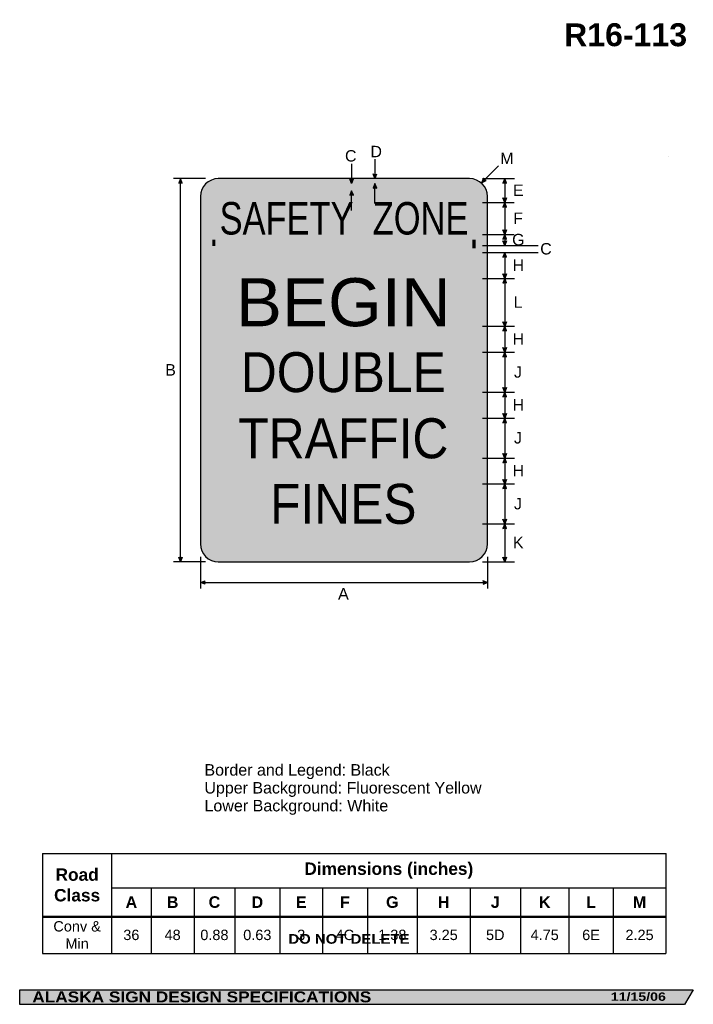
# Model space of a CAD drawing. Header units: feet. Extents: x 7 to 92, y 0 to 124.
import ezdxf
from ezdxf.enums import TextEntityAlignment as Align

# ---------------------------------------------------------------- set-up
doc = ezdxf.new("R2010")
doc.units = ezdxf.units.FT
doc.header["$MEASUREMENT"] = 0
doc.layers.add('Sign', color=7, linetype='Continuous')
doc.styles.add('ARIAL', font='arial.ttf')
doc.styles.add('ARIAL B', font='arialbd.ttf')
doc.styles.add('ARIAL BLACK B', font='ariblk.ttf')
doc.styles.add('ARIAL BLACK BI', font='ariblk.ttf')
doc.styles.add('FHWA SERIES C2000EX', font='txt')
doc.styles.add('FHWA SERIES D2000EX', font='txt')
doc.styles.add('FHWA SERIES E2000EX', font='txt')

# ---------------------------------------------------------------- blocks, each defined once
blk = doc.blocks.new('*T2')
at = {"color": 0, "linetype": 'ByBlock', "lineweight": -2, "transparency": 16777216}
for p, q in [((0, 0), (78.13, 0)), ((0, 0), (0, -12.53)), ((8.64, 0), (8.64, -7.89)), ((78.13, 0), (78.13, -12.53)), ((8.64, -4.31), (78.13, -4.31)), ((13.59, -4.31), (13.59, -7.89)), ((18.99, -4.31), (18.99, -7.89)), ((24.07, -4.31), (24.07, -7.89)), ((29.75, -4.31), (29.75, -7.89)), ((35.06, -4.31), (35.06, -7.89)), ((40.7, -4.31), (40.7, -7.89)), ((46.96, -4.31), (46.96, -7.89)), ((53.59, -4.31), (53.59, -7.89)), ((59.89, -4.31), (59.89, -7.89)), ((65.97, -4.31), (65.97, -7.89)), ((71.5, -4.31), (71.5, -7.89)), ((0, -7.89), (78.13, -7.89)), ((0, -7.94), (78.13, -7.94)), ((8.64, -7.94), (8.64, -12.53)), ((13.59, -7.94), (13.59, -12.53)), ((18.99, -7.94), (18.99, -12.53)), ((24.07, -7.94), (24.07, -12.53)), ((29.75, -7.94), (29.75, -12.53)), ((35.06, -7.94), (35.06, -12.53)), ((40.7, -7.94), (40.7, -12.53)), ((46.96, -7.94), (46.96, -12.53)), ((53.59, -7.94), (53.59, -12.53)), ((59.89, -7.94), (59.89, -12.53)), ((65.97, -7.94), (65.97, -12.53)), ((71.5, -7.94), (71.5, -12.53)), ((0, -12.53), (78.13, -12.53))]:
    blk.add_line(p, q, dxfattribs=at)
at = {"color": 18, "transparency": 16777216, "attachment_point": 5}
for s, insert, char_height, width, style in [('Dimensions (inches)', (43.39, -2.15), 1.55, 69.3711, 'ARIAL B'), ('Road Class', (4.32, -3.96), 1.55, 8.5231, 'ARIAL B'), ('A', (11.12, -6.11), 1.45, 4.8271, 'ARIAL B'), ('B', (16.29, -6.11), 1.45, 5.2812, 'ARIAL B'), ('C', (21.53, -6.11), 1.45, 4.9546, 'ARIAL B'), ('D', (26.91, -6.11), 1.45, 5.5633, 'ARIAL B'), ('E', (32.41, -6.11), 1.45, 5.1928, 'ARIAL B'), ('F', (37.88, -6.11), 1.45, 5.5168, 'ARIAL B'), ('G', (43.83, -6.11), 1.45, 6.1407, 'ARIAL B'), ('H', (50.27, -6.11), 1.45, 6.5101, 'ARIAL B'), ('J', (56.74, -6.11), 1.45, 6.1808, 'ARIAL B'), ('K', (62.93, -6.11), 1.45, 5.9612, 'ARIAL B'), ('L', (68.74, -6.11), 1.45, 5.4124, 'ARIAL B'), ('M', (74.82, -6.11), 1.45, 6.5101, 'ARIAL B'), ('Conv & Min', (4.32, -10.22), 1.3, 8.5231, 'ARIAL'), ('36', (11.12, -10.22), 1.3, 4.8271, 'ARIAL'), ('48', (16.29, -10.22), 1.3, 5.2812, 'ARIAL'), ('0.88', (21.53, -10.22), 1.3, 4.9546, 'ARIAL'), ('0.63', (26.91, -10.22), 1.3, 5.5633, 'ARIAL'), ('3', (32.41, -10.22), 1.3, 5.1928, 'ARIAL'), ('4C', (37.88, -10.22), 1.3, 5.5168, 'ARIAL'), ('1.38', (43.83, -10.22), 1.3, 6.1407, 'ARIAL'), ('3.25', (50.27, -10.22), 1.3, 6.5101, 'ARIAL'), ('5D', (56.74, -10.22), 1.3, 6.1808, 'ARIAL'), ('4.75', (62.93, -10.22), 1.3, 5.9612, 'ARIAL'), ('6E', (68.74, -10.22), 1.3, 5.4124, 'ARIAL'), ('2.25', (74.82, -10.22), 1.3, 6.5101, 'ARIAL')]:
    blk.add_mtext(s, dxfattribs=dict(at, insert=insert, char_height=char_height, width=width, style=style))

msp = doc.modelspace()

# ---------------------------------------------------------------- hatches: boundary and pattern name
h = msp.add_hatch(color=256)
h.dxf.hatch_style = 1
edge = h.paths.add_edge_path()
edge.add_line((27.76, 103.19), (27.55, 103.76))
edge.add_line((27.55, 103.76), (27.33, 103.18))
edge.add_arc((27.55, 102.87), 0.385, 56.4539, 124.8372, ccw=False)
h = msp.add_hatch(color=256)
h.dxf.hatch_style = 1
edge = h.paths.add_edge_path()
edge.add_line((49.21, 103.71), (48.99, 103.13))
edge.add_line((48.99, 103.13), (48.78, 103.72))
edge.add_arc((49, 104.03), 0.385, 235.1628, 303.5461)
h = msp.add_hatch(color=256)
h.dxf.hatch_style = 1
edge = h.paths.add_edge_path()
edge.add_line((52.14, 104.34), (51.92, 103.76))
edge.add_line((51.92, 103.76), (51.71, 104.35))
edge.add_arc((51.93, 104.66), 0.385, 235.1628, 303.5461)
h = msp.add_hatch(color=256)
h.dxf.hatch_style = 1
edge = h.paths.add_edge_path()
edge.add_line((65.55, 103.81), (65.31, 103.24))
edge.add_line((65.31, 103.24), (65.87, 103.51))
edge.add_arc((65.93, 103.89), 0.385, 193.0267, 261.41, ccw=False)
h = msp.add_hatch(color=256)
h.dxf.hatch_style = 1
edge = h.paths.add_edge_path()
edge.add_line((68.41, 103.19), (68.2, 103.76))
edge.add_line((68.2, 103.76), (67.98, 103.18))
edge.add_arc((68.2, 102.87), 0.385, 56.4539, 124.8372, ccw=False)
at = {"true_color": 0xffffff}
h = msp.add_hatch(color=7, dxfattribs=at)
h.dxf.hatch_style = 1
edge = h.paths.add_edge_path()
edge.add_line((52.15, 102.56), (51.93, 103.13))
edge.add_line((51.93, 103.13), (51.72, 102.55))
edge.add_arc((51.94, 102.24), 0.385, 56.4539, 124.8372, ccw=False)
h = msp.add_hatch(color=256)
h.dxf.hatch_style = 1
edge = h.paths.add_edge_path()
edge.add_line((49.23, 101.68), (49.01, 102.25))
edge.add_line((49.01, 102.25), (48.8, 101.67))
edge.add_arc((49.02, 101.36), 0.385, 56.4539, 124.8372, ccw=False)
h = msp.add_hatch(color=256)
h.dxf.hatch_style = 1
edge = h.paths.add_edge_path()
edge.add_line((68.41, 101.34), (68.2, 100.76))
edge.add_line((68.2, 100.76), (67.98, 101.35))
edge.add_arc((68.2, 101.66), 0.385, 235.1628, 303.5461)
h = msp.add_hatch(color=256)
h.dxf.hatch_style = 1
edge = h.paths.add_edge_path()
edge.add_line((68.41, 100.19), (68.2, 100.76))
edge.add_line((68.2, 100.76), (67.98, 100.18))
edge.add_arc((68.2, 99.87), 0.385, 56.4539, 124.8372, ccw=False)
h = msp.add_hatch(color=256)
h.dxf.hatch_style = 1
edge = h.paths.add_edge_path()
edge.add_line((68.42, 97.34), (68.2, 96.77))
edge.add_line((68.2, 96.77), (67.98, 97.35))
edge.add_arc((68.2, 97.66), 0.385, 235.1628, 303.5461)
h = msp.add_hatch(color=256)
h.dxf.hatch_style = 1
edge = h.paths.add_edge_path()
edge.add_line((68.42, 96.19), (68.2, 96.76))
edge.add_line((68.2, 96.76), (67.98, 96.18))
edge.add_arc((68.2, 95.87), 0.385, 56.4539, 124.8372, ccw=False)
h = msp.add_hatch(color=256)
h.dxf.hatch_style = 1
edge = h.paths.add_edge_path()
edge.add_line((68.42, 95.96), (68.2, 95.38))
edge.add_line((68.2, 95.38), (67.98, 95.96))
edge.add_arc((68.2, 96.28), 0.385, 235.1628, 303.5461)
h = msp.add_hatch(color=256)
h.dxf.hatch_style = 1
edge = h.paths.add_edge_path()
edge.add_line((68.42, 93.94), (68.2, 94.51))
edge.add_line((68.2, 94.51), (67.98, 93.93))
edge.add_arc((68.2, 93.61), 0.385, 56.4539, 124.8372, ccw=False)
h = msp.add_hatch(color=256)
h.dxf.hatch_style = 1
edge = h.paths.add_edge_path()
edge.add_line((68.41, 91.84), (68.2, 91.26))
edge.add_line((68.2, 91.26), (67.98, 91.84))
edge.add_arc((68.2, 92.16), 0.385, 235.1628, 303.5461)
h = msp.add_hatch(color=256)
h.dxf.hatch_style = 1
edge = h.paths.add_edge_path()
edge.add_line((68.41, 90.69), (68.2, 91.26))
edge.add_line((68.2, 91.26), (67.98, 90.68))
edge.add_arc((68.2, 90.37), 0.385, 56.4539, 124.8372, ccw=False)
h = msp.add_hatch(color=256)
h.dxf.hatch_style = 1
edge = h.paths.add_edge_path()
edge.add_line((68.41, 85.84), (68.2, 85.26))
edge.add_line((68.2, 85.26), (67.98, 85.84))
edge.add_arc((68.2, 86.16), 0.385, 235.1628, 303.5461)
h = msp.add_hatch(color=256)
h.dxf.hatch_style = 1
edge = h.paths.add_edge_path()
edge.add_line((68.41, 84.68), (68.2, 85.26))
edge.add_line((68.2, 85.26), (67.98, 84.68))
edge.add_arc((68.2, 84.36), 0.385, 56.4539, 124.8372, ccw=False)
h = msp.add_hatch(color=256)
h.dxf.hatch_style = 1
edge = h.paths.add_edge_path()
edge.add_line((68.41, 82.59), (68.2, 82.01))
edge.add_line((68.2, 82.01), (67.98, 82.59))
edge.add_arc((68.2, 82.91), 0.385, 235.1628, 303.5461)
h = msp.add_hatch(color=256)
h.dxf.hatch_style = 1
edge = h.paths.add_edge_path()
edge.add_line((68.41, 81.43), (68.2, 82.01))
edge.add_line((68.2, 82.01), (67.98, 81.43))
edge.add_arc((68.2, 81.11), 0.385, 56.4539, 124.8372, ccw=False)
h = msp.add_hatch(color=256)
h.dxf.hatch_style = 1
edge = h.paths.add_edge_path()
edge.add_line((68.41, 77.59), (68.2, 77.01))
edge.add_line((68.2, 77.01), (67.98, 77.59))
edge.add_arc((68.2, 77.91), 0.385, 235.1628, 303.5461)
h = msp.add_hatch(color=256)
h.dxf.hatch_style = 1
edge = h.paths.add_edge_path()
edge.add_line((68.41, 76.44), (68.2, 77.01))
edge.add_line((68.2, 77.01), (67.98, 76.43))
edge.add_arc((68.2, 76.12), 0.385, 56.4539, 124.8372, ccw=False)
h = msp.add_hatch(color=256)
h.dxf.hatch_style = 1
edge = h.paths.add_edge_path()
edge.add_line((68.41, 74.34), (68.2, 73.76))
edge.add_line((68.2, 73.76), (67.98, 74.34))
edge.add_arc((68.2, 74.66), 0.385, 235.1628, 303.5461)
h = msp.add_hatch(color=256)
h.dxf.hatch_style = 1
edge = h.paths.add_edge_path()
edge.add_line((68.41, 73.19), (68.2, 73.76))
edge.add_line((68.2, 73.76), (67.98, 73.18))
edge.add_arc((68.2, 72.86), 0.385, 56.4539, 124.8372, ccw=False)
h = msp.add_hatch(color=256)
h.dxf.hatch_style = 1
edge = h.paths.add_edge_path()
edge.add_line((68.41, 69.34), (68.2, 68.76))
edge.add_line((68.2, 68.76), (67.98, 69.34))
edge.add_arc((68.2, 69.66), 0.385, 235.1628, 303.5461)
h = msp.add_hatch(color=256)
h.dxf.hatch_style = 1
edge = h.paths.add_edge_path()
edge.add_line((68.41, 68.19), (68.2, 68.76))
edge.add_line((68.2, 68.76), (67.98, 68.18))
edge.add_arc((68.2, 67.86), 0.385, 56.4539, 124.8372, ccw=False)
h = msp.add_hatch(color=256)
h.dxf.hatch_style = 1
edge = h.paths.add_edge_path()
edge.add_line((68.41, 66.09), (68.2, 65.51))
edge.add_line((68.2, 65.51), (67.98, 66.09))
edge.add_arc((68.2, 66.41), 0.385, 235.1628, 303.5461)
h = msp.add_hatch(color=256)
h.dxf.hatch_style = 1
edge = h.paths.add_edge_path()
edge.add_line((68.42, 64.94), (68.2, 65.51))
edge.add_line((68.2, 65.51), (67.98, 64.93))
edge.add_arc((68.2, 64.61), 0.385, 56.4539, 124.8372, ccw=False)
h = msp.add_hatch(color=256)
h.dxf.hatch_style = 1
edge = h.paths.add_edge_path()
edge.add_line((68.41, 61.09), (68.2, 60.51))
edge.add_line((68.2, 60.51), (67.98, 61.09))
edge.add_arc((68.2, 61.41), 0.385, 235.1628, 303.5461)
h = msp.add_hatch(color=256)
h.dxf.hatch_style = 1
edge = h.paths.add_edge_path()
edge.add_line((68.41, 59.94), (68.2, 60.51))
edge.add_line((68.2, 60.51), (67.98, 59.93))
edge.add_arc((68.2, 59.62), 0.385, 56.4539, 124.8372, ccw=False)
h = msp.add_hatch(color=256)
h.dxf.hatch_style = 1
edge = h.paths.add_edge_path()
edge.add_line((27.76, 56.34), (27.55, 55.76))
edge.add_line((27.55, 55.76), (27.33, 56.34))
edge.add_arc((27.55, 56.66), 0.385, 235.1628, 303.5461)
h = msp.add_hatch(color=256)
h.dxf.hatch_style = 1
edge = h.paths.add_edge_path()
edge.add_line((68.41, 56.34), (68.2, 55.76))
edge.add_line((68.2, 55.76), (67.98, 56.35))
edge.add_arc((68.2, 56.66), 0.385, 235.1628, 303.5461)
h = msp.add_hatch(color=256)
h.dxf.hatch_style = 1
edge = h.paths.add_edge_path()
edge.add_line((30.63, 52.95), (30.05, 53.17))
edge.add_line((30.05, 53.17), (30.63, 53.38))
edge.add_arc((30.95, 53.16), 0.385, 145.1056, 213.4889)
h = msp.add_hatch(color=256)
h.dxf.hatch_style = 1
edge = h.paths.add_edge_path()
edge.add_line((65.48, 52.95), (66.05, 53.17))
edge.add_line((66.05, 53.17), (65.47, 53.38))
edge.add_arc((65.16, 53.16), 0.385, -33.4889, 34.8944, ccw=False)
at = {"layer": 'Sign', "true_color": 0xffffff}
h = msp.add_hatch(color=7, dxfattribs=at)
edge = h.paths.add_edge_path(flags=0)
edge.add_spline(control_points=[(32.3, 103.76), (32.3, 103.76), (63.8, 103.76), (63.8, 103.76), (65.04, 103.76), (66.05, 102.76), (66.05, 101.51), (66.05, 101.51), (66.05, 58.01), (66.05, 58.01), (66.05, 56.77), (65.04, 55.76), (63.8, 55.76), (63.8, 55.76), (32.3, 55.76), (32.3, 55.76), (31.06, 55.76), (30.05, 56.77), (30.05, 58.01), (30.05, 58.01), (30.05, 101.51), (30.05, 101.51), (30.05, 102.76), (31.06, 103.76), (32.3, 103.76)], knot_values=[0, 0, 0, 0, 1, 1, 1, 2, 2, 2, 3, 3, 3, 4, 4, 4, 5, 5, 5, 6, 6, 6, 7, 7, 7, 8, 8, 8, 8], degree=3, periodic=0)
at = {"layer": 'Sign', "true_color": 0x000000}
h = msp.add_hatch(color=18, dxfattribs=at)
edge = h.paths.add_edge_path(flags=0)
edge.add_spline(control_points=[(32.53, 103.13), (32.53, 103.13), (63.57, 103.13), (63.57, 103.13), (64.59, 103.13), (65.42, 102.31), (65.42, 101.28), (65.42, 101.28), (65.42, 58.24), (65.42, 58.24), (65.42, 57.22), (64.59, 56.39), (63.57, 56.39), (63.57, 56.39), (32.53, 56.39), (32.53, 56.39), (31.51, 56.39), (30.68, 57.22), (30.68, 58.24), (30.68, 58.24), (30.68, 101.28), (30.68, 101.28), (30.68, 102.31), (31.51, 103.13), (32.53, 103.13)], knot_values=[0, 0, 0, 0, 1, 1, 1, 2, 2, 2, 3, 3, 3, 4, 4, 4, 5, 5, 5, 6, 6, 6, 7, 7, 7, 8, 8, 8, 8], degree=3, periodic=0)
at = {"layer": 'Sign', "true_color": 0xffffff}
h = msp.add_hatch(color=7, dxfattribs=at)
edge = h.paths.add_edge_path(flags=0)
edge.add_spline(control_points=[(33.06, 102.25), (33.06, 102.25), (63.04, 102.25), (63.04, 102.25), (63.87, 102.25), (64.54, 101.58), (64.54, 100.75), (64.54, 100.75), (64.54, 58.77), (64.54, 58.77), (64.54, 57.95), (63.87, 57.27), (63.04, 57.27), (63.04, 57.27), (33.06, 57.27), (33.06, 57.27), (32.23, 57.27), (31.56, 57.95), (31.56, 58.77), (31.56, 58.77), (31.56, 100.75), (31.56, 100.75), (31.56, 101.58), (32.23, 102.25), (33.06, 102.25)], knot_values=[0, 0, 0, 0, 1, 1, 1, 2, 2, 2, 3, 3, 3, 4, 4, 4, 5, 5, 5, 6, 6, 6, 7, 7, 7, 8, 8, 8, 8], degree=3, periodic=0)
at = {"layer": 'Sign', "true_color": 0xffff00}
h = msp.add_hatch(color=2, dxfattribs=at)
edge = h.paths.add_edge_path(flags=0)
edge.add_spline(control_points=[(33.06, 102.25), (33.06, 102.25), (63.04, 102.25), (63.04, 102.25), (63.87, 102.25), (64.54, 101.58), (64.54, 100.75), (64.54, 100.75), (64.54, 96.17), (64.54, 96.17), (64.54, 95.35), (63.87, 94.67), (63.04, 94.67), (63.04, 94.67), (33.06, 94.67), (33.06, 94.67), (32.23, 94.67), (31.56, 95.35), (31.56, 96.17), (31.56, 96.17), (31.56, 100.75), (31.56, 100.75), (31.56, 101.58), (32.23, 102.25), (33.06, 102.25)], knot_values=[0, 0, 0, 0, 1, 1, 1, 2, 2, 2, 3, 3, 3, 4, 4, 4, 5, 5, 5, 6, 6, 6, 7, 7, 7, 8, 8, 8, 8], degree=3, periodic=0)
at = {"layer": 'Sign', "true_color": 0x000000}
for points in [[(31.23, 95.4), (64.68, 95.4), (64.68, 94.52), (31.23, 94.52)], [(7.4, 2.13), (91.84, 2.13), (90.75, 0.33), (7.4, 0.33)]]:
    msp.add_hatch(color=18, dxfattribs=at).paths.add_polyline_path(points, flags=0)
at = {"layer": 'Sign', "true_color": 0xffff00}
for points in [[(31.56, 96.11), (31.92, 96.11), (31.92, 95.33), (31.56, 95.33)], [(64.16, 96.12), (64.54, 96.12), (64.54, 95.05), (64.16, 95.05)]]:
    msp.add_hatch(color=2, dxfattribs=at).paths.add_polyline_path(points, flags=0)

# ---------------------------------------------------------------- linework, layer by layer
at = {"color": 7, "true_color": 0xffffff}
msp.add_line((51.93, 102.25), (51.93, 103.13), dxfattribs=at)
for p, q in [((10.28, 19.24), (88.42, 19.24)), ((10.28, 11.38), (88.42, 11.38)), ((10.28, 11.27), (88.42, 11.27))]:
    msp.add_line(p, q)
for points in [[(27.76, 103.19), (27.55, 103.76), (27.33, 103.18, -0.307561), (27.76, 103.19, -4.141293)], [(49.21, 103.71), (48.99, 103.13), (48.78, 103.72, 0.307561), (49.21, 103.71, 4.141293)], [(52.14, 104.34), (51.92, 103.76), (51.71, 104.35, 0.307561), (52.14, 104.34, 4.141293)], [(65.55, 103.81), (65.31, 103.24), (65.87, 103.51, -0.307561), (65.55, 103.81, -4.141293)], [(68.41, 103.19), (68.2, 103.76), (67.98, 103.18, -0.307561), (68.41, 103.19, -4.141293)], [(49.23, 101.68), (49.01, 102.25), (48.8, 101.67, -0.307561), (49.23, 101.68, -4.141293)], [(68.41, 101.34), (68.2, 100.76), (67.98, 101.35, 0.307561), (68.41, 101.34, 4.141293)], [(68.41, 100.19), (68.2, 100.76), (67.98, 100.18, -0.307561), (68.41, 100.19, -4.141293)], [(68.42, 97.34), (68.2, 96.77), (67.98, 97.35, 0.307561), (68.42, 97.34, 4.141293)], [(68.42, 96.19), (68.2, 96.76), (67.98, 96.18, -0.307561), (68.42, 96.19, -4.141293)], [(68.42, 95.96), (68.2, 95.38), (67.98, 95.96, 0.307561), (68.42, 95.96, 4.141293)], [(68.42, 93.94), (68.2, 94.51), (67.98, 93.93, -0.307561), (68.42, 93.94, -4.141293)], [(68.41, 91.84), (68.2, 91.26), (67.98, 91.84, 0.307561), (68.41, 91.84, 4.141293)], [(68.41, 90.69), (68.2, 91.26), (67.98, 90.68, -0.307561), (68.41, 90.69, -4.141293)], [(68.41, 85.84), (68.2, 85.26), (67.98, 85.84, 0.307561), (68.41, 85.84, 4.141293)], [(68.41, 84.68), (68.2, 85.26), (67.98, 84.68, -0.307561), (68.41, 84.68, -4.141293)], [(68.41, 82.59), (68.2, 82.01), (67.98, 82.59, 0.307561), (68.41, 82.59, 4.141293)], [(68.41, 81.43), (68.2, 82.01), (67.98, 81.43, -0.307561), (68.41, 81.43, -4.141293)], [(68.41, 77.59), (68.2, 77.01), (67.98, 77.59, 0.307561), (68.41, 77.59, 4.141293)], [(68.41, 76.44), (68.2, 77.01), (67.98, 76.43, -0.307561), (68.41, 76.44, -4.141293)], [(68.41, 74.34), (68.2, 73.76), (67.98, 74.34, 0.307561), (68.41, 74.34, 4.141293)], [(68.41, 73.19), (68.2, 73.76), (67.98, 73.18, -0.307561), (68.41, 73.19, -4.141293)], [(68.41, 69.34), (68.2, 68.76), (67.98, 69.34, 0.307561), (68.41, 69.34, 4.141293)], [(68.41, 68.19), (68.2, 68.76), (67.98, 68.18, -0.307561), (68.41, 68.19, -4.141293)], [(68.41, 66.09), (68.2, 65.51), (67.98, 66.09, 0.307561), (68.41, 66.09, 4.141293)], [(68.42, 64.94), (68.2, 65.51), (67.98, 64.93, -0.307561), (68.42, 64.94, -4.141293)], [(68.41, 61.09), (68.2, 60.51), (67.98, 61.09, 0.307561), (68.41, 61.09, 4.141293)], [(68.41, 59.94), (68.2, 60.51), (67.98, 59.93, -0.307561), (68.41, 59.94, -4.141293)], [(27.76, 56.34), (27.55, 55.76), (27.33, 56.34, 0.307561), (27.76, 56.34, 4.141293)], [(68.41, 56.34), (68.2, 55.76), (67.98, 56.35, 0.307561), (68.41, 56.34, 4.141293)], [(30.63, 52.95), (30.05, 53.17), (30.63, 53.38, 0.307561), (30.63, 52.95, 4.141293)], [(65.48, 52.95), (66.05, 53.17), (65.47, 53.38, -0.307561), (65.48, 52.95, -4.141293)]]:
    msp.add_lwpolyline(points, format="xyb")
msp.add_lwpolyline([(52.15, 102.56), (51.93, 103.13), (51.72, 102.55, -0.307561), (52.15, 102.56, -4.141293)], format="xyb", dxfattribs=at)
at = {"layer": 'Sign', "color": 18, "lineweight": -3, "true_color": 0x000000}
for p, q in [((51.92, 106.19), (51.92, 103.76)), ((48.99, 105.63), (48.99, 103.13)), ((65.31, 103.24), (67.43, 105.36)), ((30.68, 103.76), (26.68, 103.76)), ((27.55, 55.76), (27.55, 103.76)), ((65.42, 103.76), (69.42, 103.76)), ((68.2, 103.76), (68.2, 95.38)), ((49.01, 99.76), (49.01, 102.25)), ((51.93, 100.63), (51.93, 102.25)), ((65.4, 100.76), (69.4, 100.76)), ((65.4, 96.76), (69.4, 96.76)), ((65.4, 95.38), (72.4, 95.38)), ((65.4, 94.51), (72.4, 94.51)), ((68.2, 94.51), (68.2, 55.76)), ((65.42, 91.26), (69.42, 91.26)), ((65.42, 85.26), (69.42, 85.26)), ((65.42, 82.01), (69.42, 82.01)), ((65.42, 77.01), (69.42, 77.01)), ((65.42, 73.76), (69.42, 73.76)), ((65.42, 68.76), (69.42, 68.76)), ((65.42, 65.51), (69.42, 65.51)), ((65.42, 60.51), (69.42, 60.51)), ((30.68, 55.76), (26.68, 55.76)), ((30.05, 56.4), (30.05, 52.4)), ((65.42, 55.76), (69.42, 55.76)), ((66.05, 56.4), (66.05, 52.4)), ((30.05, 53.17), (66.05, 53.17))]:
    msp.add_line(p, q, dxfattribs=at)
at = {"layer": 'Sign'}
msp.add_line((88.75, 106.56), (88.75, 106.56), dxfattribs=at)
at = {"layer": 'Sign', "color": 250, "lineweight": -3, "true_color": 0x1f1a17}
msp.add_line((88.75, 106.56), (88.75, 106.56), dxfattribs=at)
msp.add_lwpolyline([(7.4, 2.13), (91.84, 2.13), (90.75, 0.33), (7.4, 0.33)], close=True, dxfattribs=at)
at = {"layer": 'Sign', "color": 18, "lineweight": -3, "true_color": 0x000000}
msp.add_open_spline([(32.3, 103.76), (32.3, 103.76), (63.8, 103.76), (63.8, 103.76), (65.04, 103.76), (66.05, 102.76), (66.05, 101.51), (66.05, 101.51), (66.05, 58.01), (66.05, 58.01), (66.05, 56.77), (65.04, 55.76), (63.8, 55.76), (63.8, 55.76), (32.3, 55.76), (32.3, 55.76), (31.06, 55.76), (30.05, 56.77), (30.05, 58.01), (30.05, 58.01), (30.05, 101.51), (30.05, 101.51), (30.05, 102.76), (31.06, 103.76), (32.3, 103.76)], degree=3, knots=[0, 0, 0, 0, 1, 1, 1, 2, 2, 2, 3, 3, 3, 4, 4, 4, 5, 5, 5, 6, 6, 6, 7, 7, 7, 8, 8, 8, 8], dxfattribs=at)

# ---------------------------------------------------------------- block references
msp.add_blockref('*T2', (10.28, 19.24))

# ---------------------------------------------------------------- texts
at = {"layer": 'Sign', "color": 18, "true_color": 0x000000}
for s, height, style, p, p2 in [('R', 2.85, 'ARIAL B', (75.66, 120.35), (78.54, 120.35)), ('6', 2.88, 'ARIAL B', (80.78, 120.35), (83.02, 120.35)), ('3', 2.88, 'ARIAL B', (88.82, 120.35), (91.06, 120.35)), ('1', 2.88, 'ARIAL B', (78.54, 120.35), (80.78, 120.35)), ('1', 2.88, 'ARIAL B', (84.34, 120.35), (86.58, 120.35)), ('1', 2.88, 'ARIAL B', (86.58, 120.35), (88.82, 120.35)), ('-', 2.84, 'ARIAL B', (83.02, 120.35), (84.34, 120.35)), ('C', 1.43, 'ARIAL', (48.18, 105.9), (49.62, 105.9)), ('D', 1.43, 'ARIAL', (51.37, 106.44), (52.81, 106.44)), ('M', 1.43, 'ARIAL', (67.64, 105.58), (69.3, 105.58)), ('E', 1.44, 'ARIAL', (69.22, 101.58), (70.56, 101.58)), ('F', 1.43, 'ARIAL', (69.27, 98.08), (70.49, 98.08)), ('G', 1.44, 'ARIAL', (69.13, 95.4), (70.69, 95.4)), ('C', 1.43, 'ARIAL', (72.65, 94.26), (74.09, 94.26)), ('H', 1.43, 'ARIAL', (69.18, 92.21), (70.62, 92.21)), ('BEGIN', 6.02, 'FHWA SERIES E2000EX', (34.51, 85.27), (61.43, 85.27)), ('L', 1.44, 'ARIAL', (69.31, 87.58), (70.43, 87.58)), ('H', 1.43, 'ARIAL', (69.18, 82.96), (70.62, 82.96)), ('DOUBLE', 5.002, 'FHWA SERIES D2000EX', (35.11, 77.02), (60.83, 77.02)), ('B', 1.44, 'ARIAL', (25.64, 79.09), (26.98, 79.09)), ('J', 1.43, 'ARIAL', (69.36, 78.83), (70.36, 78.83)), ('H', 1.43, 'ARIAL', (69.18, 74.71), (70.62, 74.71)), ('TRAFFIC', 5.011, 'FHWA SERIES D2000EX', (34.8, 68.73), (61.14, 68.73)), ('J', 1.43, 'ARIAL', (69.36, 70.58), (70.36, 70.58)), ('H', 1.43, 'ARIAL', (69.18, 66.46), (70.62, 66.46)), ('FINES', 5.007, 'FHWA SERIES D2000EX', (38.79, 60.52), (57.14, 60.52)), ('J', 1.43, 'ARIAL', (69.36, 62.33), (70.36, 62.33)), ('K', 1.44, 'ARIAL', (69.22, 57.46), (70.56, 57.46)), ('A', 1.43, 'ARIAL', (47.31, 51.04), (48.65, 51.04)), ('Border and Legend: Black', 1.4374, 'ARIAL', (30.56, 28.98), (53.78, 28.98)), ('Upper Background: Fluorescent Yellow', 1.4339, 'ARIAL', (30.56, 26.74), (65.3, 26.74)), ('Lower Background: White', 1.4404, 'ARIAL', (30.56, 24.5), (53.6, 24.5))]:
    msp.add_text(s, height=height, dxfattribs=dict(at, style=style)).set_placement(p, p2, align=Align.ALIGNED)
at = {"layer": 'Sign', "color": 18, "true_color": 0x000000, "style": 'FHWA SERIES C2000EX'}
msp.add_text('SAFETY  ZONE', height=4.0681, rotation=359.9972, dxfattribs=at).set_placement((32.46, 96.76), (63.65, 96.76), align=Align.ALIGNED)
at = {"layer": 'Sign', "color": 7, "true_color": 0xffffff}
for s, height, style, p, p2 in [('DO NOT DELETE', 1.2077, 'ARIAL BLACK B', (41.08, 7.92), (56.27, 7.92)), ('ALASKA SIGN DESIGN SPECIFICATIONS', 1.3704, 'ARIAL BLACK BI', (8.98, 0.58), (51.47, 0.58)), ('11/15/06', 1.051, 'ARIAL BLACK BI', (81.5, 0.77), (88.4, 0.77))]:
    msp.add_text(s, height=height, dxfattribs=dict(at, style=style)).set_placement(p, p2, align=Align.ALIGNED)

doc.saveas('drawing.dxf')
